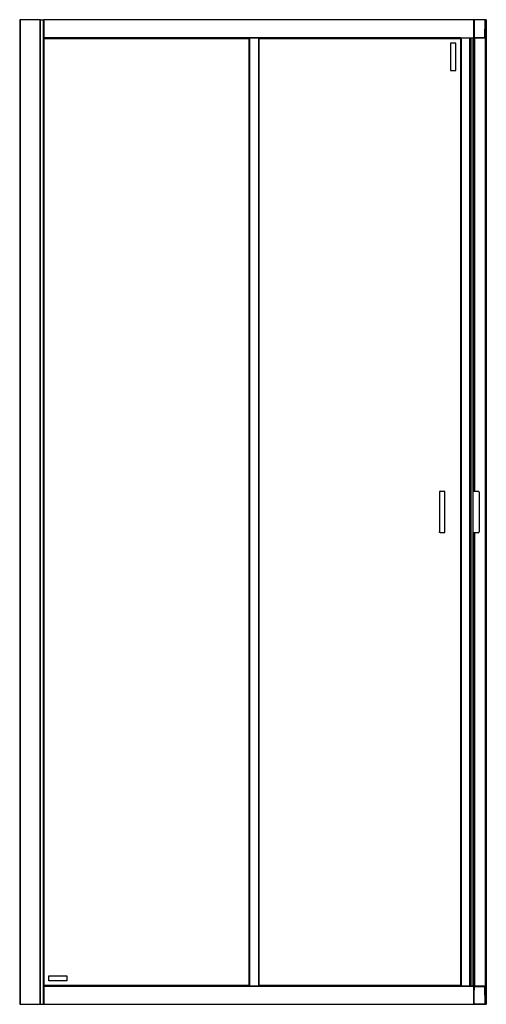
# Model space of a CAD drawing. Header units: millimetres. Extents: x 3236.67 to 3237.57, y 3469.67 to 3471.57.
import ezdxf

# ---------------------------------------------------------------- set-up
doc = ezdxf.new("R2010")
doc.units = ezdxf.units.MM
doc.layers.add('SANINDUSA', color=3, linetype='Continuous')

msp = doc.modelspace()

# ---------------------------------------------------------------- linework, layer by layer
at = {"layer": 'SANINDUSA'}
for p, q in [((3236.6743, 3471.5729), (3236.6743, 3469.6729)), ((3236.6749, 3471.5729), (3236.6743, 3471.5729)), ((3236.6749, 3471.5729), (3236.6749, 3469.6729)), ((3236.714, 3471.5729), (3236.6749, 3471.5729)), ((3236.714, 3469.6729), (3236.714, 3471.5729)), ((3236.7143, 3471.5729), (3236.714, 3471.5729)), ((3236.7143, 3471.5729), (3236.7202, 3471.5729)), ((3236.7143, 3469.6729), (3236.7143, 3471.5729)), ((3236.7202, 3469.6729), (3236.7202, 3471.5729)), ((3236.7205, 3471.5729), (3236.7202, 3471.5729)), ((3236.7205, 3471.5729), (3236.7205, 3471.5726)), ((3237.5505, 3471.5729), (3236.7205, 3471.5729)), ((3236.7205, 3471.5726), (3236.7205, 3471.5382)), ((3237.5505, 3471.5726), (3236.7205, 3471.5726)), ((3237.5505, 3471.5726), (3237.5505, 3471.5729)), ((3237.5508, 3471.5729), (3237.5505, 3471.5729)), ((3237.5505, 3471.5382), (3237.5505, 3471.5726)), ((3237.5508, 3471.5711), (3237.5505, 3471.5711)), ((3237.5508, 3471.5706), (3237.5505, 3471.5706)), ((3237.5507, 3471.5585), (3237.5508, 3471.5706)), ((3237.5508, 3471.5711), (3237.5508, 3471.5729)), ((3237.5508, 3471.5729), (3237.5509, 3471.5729)), ((3237.5509, 3471.5726), (3237.5509, 3471.5729)), ((3237.5512, 3471.5729), (3237.5509, 3471.5729)), ((3237.5509, 3471.5729), (3237.5509, 3471.5729)), ((3237.5509, 3471.5729), (3237.5509, 3471.5711)), ((3237.5509, 3471.5721), (3237.5509, 3471.5726)), ((3237.551, 3471.5726), (3237.5509, 3471.5585)), ((3237.5509, 3471.5711), (3237.5509, 3471.5721)), ((3237.5712, 3471.5726), (3237.551, 3471.5726)), ((3237.551, 3471.5726), (3237.551, 3471.5726)), ((3237.5512, 3471.5729), (3237.5513, 3471.5729)), ((3237.5712, 3471.5729), (3237.5513, 3471.5729)), ((3237.5712, 3471.5726), (3237.5709, 3471.5382)), ((3237.5726, 3471.5729), (3237.5726, 3471.5729)), ((3237.5729, 3471.5382), (3237.5732, 3471.5726)), ((3237.573, 3471.5729), (3237.573, 3471.5729)), ((3237.5731, 3471.5729), (3237.5731, 3471.5729)), ((3237.5737, 3471.5729), (3237.5731, 3471.5729)), ((3237.5732, 3471.5726), (3237.5732, 3471.5726)), ((3237.5737, 3471.5729), (3237.5737, 3469.6729)), ((3237.574, 3471.5729), (3237.5737, 3471.5729)), ((3237.574, 3471.5729), (3237.574, 3469.6729)), ((3237.5743, 3471.5729), (3237.574, 3471.5729)), ((3237.5743, 3471.5729), (3237.5743, 3469.6729)), ((3237.5507, 3471.5585), (3237.5505, 3471.5585)), ((3237.5507, 3471.5585), (3237.5509, 3471.5585)), ((3237.5508, 3471.5463), (3237.5507, 3471.5585)), ((3237.5509, 3471.5585), (3237.5511, 3471.5382)), ((3237.5731, 3469.6907), (3237.5731, 3471.5551)), ((3236.7205, 3471.5382), (3237.5505, 3471.5382)), ((3236.7205, 3471.5382), (3236.7205, 3471.5379)), ((3236.7205, 3471.5379), (3236.7206, 3471.5378)), ((3236.7205, 3471.5379), (3237.1175, 3471.5379)), ((3236.7205, 3471.5379), (3236.7205, 3469.7079)), ((3237.1173, 3471.5378), (3236.7206, 3471.5378)), ((3236.7206, 3471.5378), (3236.7207, 3471.5377)), ((3236.7206, 3471.5378), (3236.7206, 3469.708)), ((3237.1172, 3471.5377), (3236.7207, 3471.5377)), ((3236.7207, 3471.5377), (3236.7207, 3469.7081)), ((3236.7215, 3471.5369), (3237.1165, 3471.5369)), ((3236.7215, 3469.7089), (3236.7215, 3471.5369)), ((3237.1165, 3471.5369), (3237.1165, 3469.7089)), ((3237.1172, 3471.5377), (3237.1173, 3471.5378)), ((3237.1172, 3469.7081), (3237.1172, 3471.5377)), ((3237.1173, 3471.5378), (3237.1175, 3471.5379)), ((3237.1173, 3469.708), (3237.1173, 3471.5378)), ((3237.1175, 3469.7079), (3237.1175, 3471.5379)), ((3237.1178, 3471.5379), (3237.1175, 3471.5379)), ((3237.1178, 3471.5379), (3237.1178, 3469.7079)), ((3237.1352, 3471.5379), (3237.1178, 3471.5379)), ((3237.1352, 3471.5379), (3237.1352, 3469.7079)), ((3237.1355, 3471.5379), (3237.1352, 3471.5379)), ((3237.1355, 3471.5379), (3237.5505, 3471.5379)), ((3237.1355, 3471.5379), (3237.1355, 3469.7079)), ((3237.5252, 3471.5378), (3237.1355, 3471.5378)), ((3237.1355, 3471.5378), (3237.1355, 3471.5378)), ((3237.1355, 3471.5378), (3237.1356, 3471.5377)), ((3237.1355, 3471.5378), (3237.1355, 3469.7081)), ((3237.5251, 3471.5377), (3237.1356, 3471.5377)), ((3237.1356, 3471.5377), (3237.1356, 3469.7082)), ((3237.1364, 3471.5369), (3237.5244, 3471.5369)), ((3237.1364, 3469.7089), (3237.1364, 3471.5369)), ((3237.5244, 3471.5369), (3237.5251, 3471.5377)), ((3237.5251, 3471.5377), (3237.5244, 3471.5369)), ((3237.5244, 3471.5369), (3237.5244, 3469.7089)), ((3237.5251, 3471.5377), (3237.5252, 3471.5378)), ((3237.5251, 3469.7082), (3237.5251, 3471.5377)), ((3237.5252, 3471.5378), (3237.5253, 3471.5379)), ((3237.5252, 3469.7081), (3237.5252, 3471.5378)), ((3237.5254, 3471.5379), (3237.5254, 3469.7079)), ((3237.5257, 3471.5379), (3237.5257, 3469.7079)), ((3237.5423, 3469.7079), (3237.5423, 3471.5379)), ((3237.5449, 3469.7079), (3237.5449, 3471.5379)), ((3237.5485, 3471.5379), (3237.5485, 3469.7079)), ((3237.5486, 3471.5379), (3237.5486, 3470.6627)), ((3237.5495, 3471.5359), (3237.5495, 3471.5379)), ((3237.5509, 3471.5359), (3237.5495, 3471.5359)), ((3237.5496, 3471.5359), (3237.5496, 3471.5379)), ((3237.5505, 3471.5463), (3237.5508, 3471.5463)), ((3237.5505, 3471.5458), (3237.5508, 3471.5458)), ((3237.5505, 3471.5379), (3237.5505, 3471.5382)), ((3237.5508, 3471.5359), (3237.5508, 3471.5457)), ((3237.5509, 3471.5457), (3237.5509, 3471.5382)), ((3237.5509, 3471.5457), (3237.5509, 3471.5359)), ((3237.5509, 3471.5379), (3237.5509, 3471.5382)), ((3237.5509, 3471.5379), (3237.5509, 3470.6627)), ((3237.5512, 3471.5379), (3237.5509, 3471.5379)), ((3237.5511, 3471.5382), (3237.5709, 3471.5382)), ((3237.5512, 3471.5379), (3237.5514, 3471.5379)), ((3237.5512, 3471.5379), (3237.5512, 3470.6627)), ((3237.5709, 3471.5379), (3237.5514, 3471.5379)), ((3237.5726, 3469.7079), (3237.5726, 3471.5379)), ((3237.5729, 3471.5379), (3237.5726, 3471.5379)), ((3237.5729, 3471.5382), (3237.5729, 3471.5379)), ((3237.5729, 3471.5382), (3237.5729, 3471.5382)), ((3237.5729, 3469.7079), (3237.5729, 3471.5379)), ((3237.573, 3469.7022), (3237.573, 3471.5436)), ((3237.5154, 3471.5279), (3237.5054, 3471.5279)), ((3237.5054, 3471.5279), (3237.5054, 3471.4749)), ((3237.5154, 3471.4749), (3237.5154, 3471.5279)), ((3237.5054, 3471.4749), (3237.5154, 3471.4749)), ((3237.4838, 3470.6613), (3237.4838, 3470.5848)), ((3237.4853, 3470.6628), (3237.493, 3470.6628)), ((3237.4945, 3470.5846), (3237.4945, 3470.6613)), ((3237.5589, 3470.6627), (3237.5485, 3470.6627)), ((3237.5604, 3470.6612), (3237.5604, 3470.5845)), ((3237.4853, 3470.5831), (3237.493, 3470.5831)), ((3237.5589, 3470.583), (3237.5485, 3470.583)), ((3237.5486, 3470.583), (3237.5486, 3469.7079)), ((3237.5509, 3470.583), (3237.5509, 3469.7079)), ((3237.5512, 3470.583), (3237.5512, 3469.7079)), ((3236.7305, 3469.7279), (3236.7655, 3469.7279)), ((3236.7305, 3469.7179), (3236.7305, 3469.7279)), ((3236.7655, 3469.7279), (3236.7655, 3469.7179)), ((3236.7206, 3469.708), (3236.7205, 3469.7079)), ((3237.1175, 3469.7079), (3236.7205, 3469.7079)), ((3236.7205, 3469.7079), (3236.7205, 3469.7076)), ((3237.5505, 3469.7076), (3236.7205, 3469.7076)), ((3236.7205, 3469.7076), (3236.7205, 3469.6732)), ((3236.7207, 3469.7081), (3236.7206, 3469.708)), ((3236.7206, 3469.708), (3237.1173, 3469.708)), ((3236.7207, 3469.7081), (3237.1172, 3469.7081)), ((3237.1165, 3469.7089), (3236.7215, 3469.7089)), ((3236.7655, 3469.7179), (3236.7305, 3469.7179)), ((3237.1173, 3469.708), (3237.1172, 3469.7081)), ((3237.1175, 3469.7079), (3237.1173, 3469.708)), ((3237.1175, 3469.7079), (3237.1178, 3469.7079)), ((3237.1352, 3469.7079), (3237.1178, 3469.7079)), ((3237.1352, 3469.7079), (3237.1355, 3469.7079)), ((3237.1356, 3469.7082), (3237.1355, 3469.7081)), ((3237.1355, 3469.7081), (3237.1355, 3469.708)), ((3237.1355, 3469.7081), (3237.5252, 3469.7081)), ((3237.5254, 3469.7079), (3237.1355, 3469.7079)), ((3237.5505, 3469.7079), (3237.1355, 3469.7079)), ((3237.1356, 3469.7082), (3237.5251, 3469.7082)), ((3237.5244, 3469.7089), (3237.1364, 3469.7089)), ((3237.5252, 3469.7081), (3237.5251, 3469.7082)), ((3237.5254, 3469.7079), (3237.5252, 3469.7081)), ((3237.5495, 3469.7079), (3237.5495, 3469.7099)), ((3237.5495, 3469.7099), (3237.5509, 3469.7099)), ((3237.5496, 3469.7079), (3237.5496, 3469.7099)), ((3237.5505, 3469.7076), (3237.5505, 3469.7079)), ((3237.5505, 3469.6732), (3237.5505, 3469.7076)), ((3237.5508, 3469.7), (3237.5508, 3469.7099)), ((3237.5509, 3469.7099), (3237.5509, 3469.7)), ((3237.5509, 3469.7079), (3237.5512, 3469.7079)), ((3237.5509, 3469.7076), (3237.5509, 3469.7079)), ((3237.5509, 3469.7), (3237.5509, 3469.7076)), ((3237.5509, 3469.6874), (3237.5511, 3469.7076)), ((3237.5511, 3469.7076), (3237.5709, 3469.7076)), ((3237.5512, 3469.7079), (3237.5514, 3469.7079)), ((3237.5709, 3469.7079), (3237.5514, 3469.7079)), ((3237.5709, 3469.7076), (3237.5712, 3469.6732)), ((3237.5726, 3469.7079), (3237.5729, 3469.7079)), ((3237.5729, 3469.7079), (3237.5729, 3469.7076)), ((3237.5729, 3469.7076), (3237.5729, 3469.7076)), ((3237.5732, 3469.6732), (3237.5729, 3469.7076)), ((3237.5508, 3469.7), (3237.5505, 3469.7)), ((3237.5505, 3469.6995), (3237.5508, 3469.6995)), ((3237.5507, 3469.6874), (3237.5505, 3469.6874)), ((3237.5507, 3469.6874), (3237.5508, 3469.6995)), ((3237.5508, 3469.6752), (3237.5507, 3469.6874)), ((3237.5509, 3469.6874), (3237.5507, 3469.6874)), ((3237.551, 3469.6732), (3237.5509, 3469.6874)), ((3236.6743, 3469.6729), (3236.6749, 3469.6729)), ((3236.6749, 3469.6729), (3236.714, 3469.6729)), ((3236.714, 3469.6729), (3236.7143, 3469.6729)), ((3236.7143, 3469.6729), (3236.7202, 3469.6729)), ((3236.7202, 3469.6729), (3236.7205, 3469.6729)), ((3236.7205, 3469.6732), (3237.5505, 3469.6732)), ((3236.7205, 3469.6732), (3236.7205, 3469.6729)), ((3236.7205, 3469.6729), (3237.5505, 3469.6729)), ((3237.5508, 3469.6752), (3237.5505, 3469.6752)), ((3237.5505, 3469.6747), (3237.5508, 3469.6747)), ((3237.5505, 3469.6729), (3237.5505, 3469.6732)), ((3237.5508, 3469.6729), (3237.5505, 3469.6729)), ((3237.5508, 3469.6729), (3237.5508, 3469.6746)), ((3237.5509, 3469.6729), (3237.5508, 3469.6729)), ((3237.5509, 3469.6737), (3237.5509, 3469.6746)), ((3237.5509, 3469.6745), (3237.5509, 3469.6729)), ((3237.5509, 3469.6732), (3237.5509, 3469.6737)), ((3237.5509, 3469.6729), (3237.5509, 3469.6732)), ((3237.5509, 3469.6729), (3237.5512, 3469.6729)), ((3237.5509, 3469.6729), (3237.5509, 3469.6729)), ((3237.551, 3469.6732), (3237.551, 3469.6732)), ((3237.5712, 3469.6732), (3237.551, 3469.6732)), ((3237.5513, 3469.6729), (3237.5512, 3469.6729)), ((3237.5513, 3469.6729), (3237.5712, 3469.6729)), ((3237.5726, 3469.6729), (3237.5726, 3469.6729)), ((3237.5731, 3469.6729), (3237.5731, 3469.673)), ((3237.5731, 3469.6729), (3237.5737, 3469.6729)), ((3237.5732, 3469.6732), (3237.5732, 3469.6732)), ((3237.574, 3469.6729), (3237.5737, 3469.6729)), ((3237.574, 3469.6729), (3237.5743, 3469.6729))]:
    msp.add_line(p, q, dxfattribs=at)
at = {"layer": 'SANINDUSA', "flags": 128}
for points in [[(3236.7207, 3471.5377), (3236.7211, 3471.5373), (3236.7214, 3471.537), (3236.7215, 3471.5369)], [(3236.7215, 3471.5369), (3236.7214, 3471.537), (3236.7211, 3471.5373), (3236.7207, 3471.5377)], [(3237.1165, 3471.5369), (3237.1166, 3471.537), (3237.1168, 3471.5373), (3237.1172, 3471.5377)], [(3237.1172, 3471.5377), (3237.1168, 3471.5373), (3237.1166, 3471.537), (3237.1165, 3471.5369)], [(3237.1356, 3471.5377), (3237.136, 3471.5373), (3237.1363, 3471.537), (3237.1364, 3471.5369)], [(3237.1364, 3471.5369), (3237.1363, 3471.537), (3237.136, 3471.5373), (3237.1356, 3471.5377)], [(3236.7215, 3469.7089), (3236.7214, 3469.7088), (3236.7211, 3469.7086), (3236.7207, 3469.7081)], [(3236.7207, 3469.7081), (3236.7211, 3469.7086), (3236.7214, 3469.7088), (3236.7215, 3469.7089)], [(3237.1172, 3469.7081), (3237.1168, 3469.7086), (3237.1166, 3469.7088), (3237.1165, 3469.7089)], [(3237.1165, 3469.7089), (3237.1166, 3469.7088), (3237.1168, 3469.7086), (3237.1172, 3469.7081)], [(3237.1364, 3469.7089), (3237.1363, 3469.7088), (3237.136, 3469.7086), (3237.1356, 3469.7082)], [(3237.1356, 3469.7082), (3237.136, 3469.7086), (3237.1363, 3469.7088), (3237.1364, 3469.7089)], [(3237.5251, 3469.7082), (3237.5247, 3469.7086), (3237.5245, 3469.7088), (3237.5244, 3469.7089)], [(3237.5244, 3469.7089), (3237.5245, 3469.7088), (3237.5247, 3469.7086), (3237.5251, 3469.7082)]]:
    msp.add_lwpolyline(points, dxfattribs=at)
at = {"layer": 'SANINDUSA'}
for centre, radius, start, end in [((3237.5512, 3471.5726), 0.0003, 90, 180), ((3237.5518, 3471.5721), 0.0009, 180, 209.318), ((3237.5513, 3471.5726), 0.0003, 90, 179.5), ((3237.5512, 3471.5382), 0.0003, 180, 270), ((3237.5514, 3471.5382), 0.0003, 180.5, 270), ((3237.5726, 3471.5382), 0.0003, 270, 311.5882), ((3237.5726, 3471.5382), 0.0003, 325.2481, 360), ((3237.4853, 3470.6613), 0.0015, 90, 180), ((3237.493, 3470.6613), 0.0015, 0, 90), ((3237.5589, 3470.6612), 0.0015, 0, 90), ((3237.493, 3470.5846), 0.0015, 270, 0), ((3237.5589, 3470.5845), 0.0015, 270, 0), ((3237.5512, 3469.7076), 0.0003, 90, 180), ((3237.5514, 3469.7076), 0.0003, 90, 179.5), ((3237.5518, 3469.6737), 0.0009, 150.682, 180), ((3237.5512, 3469.6732), 0.0003, 180, 270), ((3237.5513, 3469.6732), 0.0003, 180.5, 270)]:
    msp.add_arc(centre, radius, start, end, dxfattribs=at)
for points, knots in [([(3237.551, 3471.5712), (3237.551, 3471.5712), (3237.5509, 3471.5711), (3237.5509, 3471.5711), (3237.5509, 3471.5711), (3237.5508, 3471.5711), (3237.5508, 3471.5711)], [0, 0, 0, 0, 0.249929, 0.500067, 0.74999, 1, 1, 1, 1]), ([(3237.5508, 3471.571), (3237.5508, 3471.571), (3237.5508, 3471.571), (3237.5508, 3471.5711), (3237.5508, 3471.5711), (3237.5508, 3471.5711), (3237.5508, 3471.5711)], [0, 0, 0, 0, 0.249996, 0.500011, 0.750011, 1, 1, 1, 1]), ([(3237.5508, 3471.5706), (3237.5508, 3471.5707), (3237.5508, 3471.5707), (3237.5508, 3471.5708), (3237.5508, 3471.5709), (3237.5508, 3471.5709), (3237.5508, 3471.571)], [0, 0, 0, 0, 0.250056, 0.499994, 0.749997, 1, 1, 1, 1]), ([(3237.5508, 3471.5706), (3237.5508, 3471.5706), (3237.5509, 3471.5706), (3237.5509, 3471.5706), (3237.5509, 3471.5706), (3237.551, 3471.5706), (3237.551, 3471.5706)], [0, 0, 0, 0, 0.250132, 0.499948, 0.749885, 1, 1, 1, 1]), ([(3237.5712, 3471.5729), (3237.5712, 3471.5729), (3237.5712, 3471.5729), (3237.5712, 3471.5729), (3237.5712, 3471.5729), (3237.5712, 3471.5728), (3237.5712, 3471.5728)], [0, 0, 0, 0, 0.249991, 0.499933, 0.749907, 1, 1, 1, 1]), ([(3237.5724, 3471.5729), (3237.5722, 3471.5729), (3237.5719, 3471.5729), (3237.5714, 3471.5729), (3237.5712, 3471.5729)], [0, 0, 0, 0, 0.500011, 1, 1, 1, 1]), ([(3237.5712, 3471.5728), (3237.5712, 3471.5728), (3237.5712, 3471.5728), (3237.5712, 3471.5727), (3237.5712, 3471.5727), (3237.5712, 3471.5726), (3237.5712, 3471.5726)], [0, 0, 0, 0, 0.250014, 0.499859, 0.750013, 1, 1, 1, 1]), ([(3237.5726, 3471.5726), (3237.5724, 3471.5726), (3237.5721, 3471.5726), (3237.5716, 3471.5726), (3237.5714, 3471.5726), (3237.5712, 3471.5726)], [0, 0, 0, 0, 0.48521, 0.739193, 1, 1, 1, 1]), ([(3237.5724, 3471.5729), (3237.5725, 3471.5729), (3237.5725, 3471.5729), (3237.5726, 3471.5728), (3237.5726, 3471.5727), (3237.5726, 3471.5727), (3237.5726, 3471.5726)], [0, 0, 0, 0, 0.2499502, 0.4999739, 0.749967, 1, 1, 1, 1]), ([(3237.5729, 3471.5729), (3237.5729, 3471.5729), (3237.5729, 3471.5729), (3237.5726, 3471.5729), (3237.5724, 3471.5729)], [0, 0, 0, 0, 0.500009, 1, 1, 1, 1]), ([(3237.5732, 3471.5726), (3237.5732, 3471.5726), (3237.5732, 3471.5726), (3237.573, 3471.5726), (3237.5728, 3471.5726), (3237.5726, 3471.5726)], [0, 0, 0, 0, 0.011092, 0.350873, 1, 1, 1, 1]), ([(3237.5731, 3471.5728), (3237.5731, 3471.5728), (3237.5731, 3471.5729), (3237.573, 3471.5729), (3237.573, 3471.5729), (3237.5729, 3471.5729), (3237.5729, 3471.5729)], [0, 0, 0, 0, 0.2501609, 0.5001774, 0.7501109, 1, 1, 1, 1]), ([(3237.5732, 3471.5726), (3237.5732, 3471.5726), (3237.5732, 3471.5727), (3237.5732, 3471.5728), (3237.5731, 3471.5729), (3237.5731, 3471.5729), (3237.573, 3471.5729)], [0, 0, 0, 0, 0.254186, 0.506619, 0.755621, 1, 1, 1, 1]), ([(3237.551, 3471.5463), (3237.551, 3471.5463), (3237.5509, 3471.5463), (3237.5509, 3471.5463), (3237.5509, 3471.5463), (3237.5508, 3471.5463), (3237.5508, 3471.5463)], [0, 0, 0, 0, 0.250116, 0.500053, 0.74987, 1, 1, 1, 1]), ([(3237.5508, 3471.546), (3237.5508, 3471.546), (3237.5508, 3471.546), (3237.5508, 3471.5461), (3237.5508, 3471.5462), (3237.5508, 3471.5463), (3237.5508, 3471.5463)], [0, 0, 0, 0, 0.250003, 0.500006, 0.749944, 1, 1, 1, 1]), ([(3237.5508, 3471.5458), (3237.5508, 3471.5458), (3237.5508, 3471.5458), (3237.5508, 3471.5459), (3237.5508, 3471.5459), (3237.5508, 3471.5459), (3237.5508, 3471.546)], [0, 0, 0, 0, 0.2499888, 0.4999891, 0.7500043, 1, 1, 1, 1]), ([(3237.5508, 3471.5458), (3237.5508, 3471.5458), (3237.5509, 3471.5458), (3237.5509, 3471.5458), (3237.5509, 3471.5458), (3237.551, 3471.5458), (3237.551, 3471.5458)], [0, 0, 0, 0, 0.25001, 0.499933, 0.750071, 1, 1, 1, 1]), ([(3237.5709, 3471.5382), (3237.5711, 3471.5382), (3237.5713, 3471.5382), (3237.5718, 3471.5382), (3237.5721, 3471.5382), (3237.5723, 3471.5382)], [0, 0, 0, 0, 0.2608446, 0.5147905, 1, 1, 1, 1]), ([(3237.5709, 3471.538), (3237.5709, 3471.538), (3237.5709, 3471.538), (3237.5709, 3471.5381), (3237.5709, 3471.5382), (3237.5709, 3471.5382), (3237.5709, 3471.5382)], [0, 0, 0, 0, 0.25009, 0.499943, 0.749939, 1, 1, 1, 1]), ([(3237.5709, 3471.5379), (3237.5709, 3471.5379), (3237.5709, 3471.5379), (3237.5709, 3471.5379), (3237.5709, 3471.538), (3237.5709, 3471.538), (3237.5709, 3471.538)], [0, 0, 0, 0, 0.250006, 0.500077, 0.750075, 1, 1, 1, 1]), ([(3237.5709, 3471.5379), (3237.5711, 3471.5379), (3237.5716, 3471.5379), (3237.5719, 3471.5379), (3237.5721, 3471.5379)], [0, 0, 0, 0, 0.50003, 1, 1, 1, 1]), ([(3237.5723, 3471.5382), (3237.5723, 3471.5382), (3237.5723, 3471.5381), (3237.5723, 3471.538), (3237.5722, 3471.5379), (3237.5722, 3471.5379), (3237.5721, 3471.5379)], [0, 0, 0, 0, 0.250042, 0.500053, 0.750041, 1, 1, 1, 1]), ([(3237.5721, 3471.5379), (3237.5723, 3471.5379), (3237.5726, 3471.5379), (3237.5726, 3471.5379), (3237.5726, 3471.5379)], [0, 0, 0, 0, 0.500003, 1, 1, 1, 1]), ([(3237.5723, 3471.5382), (3237.5725, 3471.5382), (3237.5727, 3471.5382), (3237.5729, 3471.5382), (3237.5729, 3471.5382), (3237.5729, 3471.5382)], [0, 0, 0, 0, 0.648636, 0.988176, 1, 1, 1, 1]), ([(3237.5727, 3471.5379), (3237.5728, 3471.538), (3237.5728, 3471.538), (3237.5729, 3471.538), (3237.5729, 3471.5381), (3237.5729, 3471.5382), (3237.5729, 3471.5382)], [0, 0, 0, 0, 0.244444, 0.493445, 0.745875, 1, 1, 1, 1]), ([(3237.4853, 3470.5831), (3237.4851, 3470.5831), (3237.4847, 3470.5832), (3237.4842, 3470.5835), (3237.4839, 3470.584), (3237.4838, 3470.5844), (3237.4838, 3470.5846)], [0, 0, 0, 0, 0.249993, 0.500003, 0.750002, 1, 1, 1, 1]), ([(3237.5709, 3469.7078), (3237.5709, 3469.7078), (3237.5709, 3469.7079), (3237.5709, 3469.7079), (3237.5709, 3469.7079), (3237.5709, 3469.7079), (3237.5709, 3469.7079)], [0, 0, 0, 0, 0.2499248, 0.4999232, 0.7499941, 1, 1, 1, 1]), ([(3237.5721, 3469.7079), (3237.5719, 3469.7079), (3237.5716, 3469.7079), (3237.5711, 3469.7079), (3237.5709, 3469.7079)], [0, 0, 0, 0, 0.49997, 1, 1, 1, 1]), ([(3237.5709, 3469.7076), (3237.5709, 3469.7076), (3237.5709, 3469.7077), (3237.5709, 3469.7077), (3237.5709, 3469.7078), (3237.5709, 3469.7078), (3237.5709, 3469.7078)], [0, 0, 0, 0, 0.250061, 0.500057, 0.74991, 1, 1, 1, 1]), ([(3237.5723, 3469.7076), (3237.5721, 3469.7076), (3237.5718, 3469.7076), (3237.5713, 3469.7076), (3237.5711, 3469.7076), (3237.5709, 3469.7076)], [0, 0, 0, 0, 0.4852095, 0.7391554, 1, 1, 1, 1]), ([(3237.5723, 3469.7076), (3237.5723, 3469.7077), (3237.5723, 3469.7077), (3237.5723, 3469.7078), (3237.5722, 3469.7079), (3237.5722, 3469.7079), (3237.5721, 3469.7079)], [0, 0, 0, 0, 0.2500692, 0.5000373, 0.7500339, 1, 1, 1, 1]), ([(3237.5726, 3469.7079), (3237.5726, 3469.7079), (3237.5726, 3469.7079), (3237.5723, 3469.7079), (3237.5721, 3469.7079)], [0, 0, 0, 0, 0.499997, 1, 1, 1, 1]), ([(3237.5729, 3469.7076), (3237.5729, 3469.7076), (3237.5729, 3469.7076), (3237.5727, 3469.7076), (3237.5725, 3469.7076), (3237.5723, 3469.7076)], [0, 0, 0, 0, 0.013818, 0.352672, 1, 1, 1, 1]), ([(3237.5726, 3469.7079), (3237.5726, 3469.7079), (3237.5727, 3469.7079), (3237.5727, 3469.7079), (3237.5728, 3469.7079), (3237.5728, 3469.7078), (3237.5728, 3469.7078)], [0, 0, 0, 0, 0.2498979, 0.4998965, 0.7500137, 1, 1, 1, 1]), ([(3237.5729, 3469.7076), (3237.5729, 3469.7076), (3237.5729, 3469.7077), (3237.5729, 3469.7078), (3237.5728, 3469.7079), (3237.5728, 3469.7079), (3237.5727, 3469.7079)], [0, 0, 0, 0, 0.254104, 0.506515, 0.755552, 1, 1, 1, 1]), ([(3237.551, 3469.7001), (3237.551, 3469.7001), (3237.5509, 3469.7), (3237.5509, 3469.7), (3237.5508, 3469.7)], [0, 0, 0, 0, 0.508713, 1, 1, 1, 1]), ([(3237.551, 3469.7001), (3237.551, 3469.7001), (3237.5509, 3469.7), (3237.5509, 3469.7), (3237.5509, 3469.7), (3237.5508, 3469.7), (3237.5508, 3469.7)], [0, 0, 0, 0, 0.249929, 0.500067, 0.74999, 1, 1, 1, 1]), ([(3237.5508, 3469.6999), (3237.5508, 3469.6999), (3237.5508, 3469.6999), (3237.5508, 3469.7), (3237.5508, 3469.7), (3237.5508, 3469.7), (3237.5508, 3469.7)], [0, 0, 0, 0, 0.249996, 0.500011, 0.750011, 1, 1, 1, 1]), ([(3237.5508, 3469.6995), (3237.5508, 3469.6996), (3237.5508, 3469.6996), (3237.5508, 3469.6997), (3237.5508, 3469.6998), (3237.5508, 3469.6998), (3237.5508, 3469.6999)], [0, 0, 0, 0, 0.250056, 0.499994, 0.749997, 1, 1, 1, 1]), ([(3237.5508, 3469.6995), (3237.5508, 3469.6995), (3237.5509, 3469.6995), (3237.5509, 3469.6995), (3237.5509, 3469.6995), (3237.551, 3469.6995), (3237.551, 3469.6995)], [0, 0, 0, 0, 0.25013, 0.499947, 0.749884, 1, 1, 1, 1]), ([(3237.551, 3469.6752), (3237.551, 3469.6752), (3237.5509, 3469.6752), (3237.5509, 3469.6752), (3237.5509, 3469.6752), (3237.5508, 3469.6752), (3237.5508, 3469.6752)], [0, 0, 0, 0, 0.250115, 0.500052, 0.749868, 1, 1, 1, 1]), ([(3237.5508, 3469.6749), (3237.5508, 3469.6749), (3237.5508, 3469.6749), (3237.5508, 3469.675), (3237.5508, 3469.6751), (3237.5508, 3469.6752), (3237.5508, 3469.6752)], [0, 0, 0, 0, 0.250003, 0.500006, 0.749944, 1, 1, 1, 1]), ([(3237.5508, 3469.6747), (3237.5508, 3469.6747), (3237.5508, 3469.6747), (3237.5508, 3469.6748), (3237.5508, 3469.6748), (3237.5508, 3469.6748), (3237.5508, 3469.6749)], [0, 0, 0, 0, 0.2499888, 0.4999891, 0.7500043, 1, 1, 1, 1]), ([(3237.5508, 3469.6747), (3237.5508, 3469.6747), (3237.5509, 3469.6747), (3237.5509, 3469.6747), (3237.5509, 3469.6747), (3237.551, 3469.6747), (3237.551, 3469.6747)], [0, 0, 0, 0, 0.25001, 0.499933, 0.750071, 1, 1, 1, 1]), ([(3237.551, 3469.6749), (3237.551, 3469.6749), (3237.551, 3469.6749), (3237.551, 3469.6749), (3237.551, 3469.6749), (3237.551, 3469.6749)], [0, 0, 0, 0, 0.404806, 0.849614, 1, 1, 1, 1]), ([(3237.5712, 3469.6732), (3237.5712, 3469.6732), (3237.5712, 3469.6732), (3237.5712, 3469.6731), (3237.5712, 3469.673), (3237.5712, 3469.673), (3237.5712, 3469.673)], [0, 0, 0, 0, 0.2499867, 0.5001412, 0.7499862, 1, 1, 1, 1]), ([(3237.5712, 3469.6732), (3237.5714, 3469.6732), (3237.5716, 3469.6732), (3237.5721, 3469.6732), (3237.5724, 3469.6732), (3237.5726, 3469.6732)], [0, 0, 0, 0, 0.260807, 0.51479, 1, 1, 1, 1]), ([(3237.5712, 3469.673), (3237.5712, 3469.673), (3237.5712, 3469.673), (3237.5712, 3469.6729), (3237.5712, 3469.6729), (3237.5712, 3469.6729), (3237.5712, 3469.6729)], [0, 0, 0, 0, 0.2500933, 0.5000673, 0.7500091, 1, 1, 1, 1]), ([(3237.5712, 3469.6729), (3237.5714, 3469.6729), (3237.5719, 3469.6729), (3237.5722, 3469.6729), (3237.5724, 3469.6729)], [0, 0, 0, 0, 0.499989, 1, 1, 1, 1]), ([(3237.5724, 3469.6729), (3237.5725, 3469.6729), (3237.5725, 3469.6729), (3237.5726, 3469.673), (3237.5726, 3469.6731), (3237.5726, 3469.6732), (3237.5726, 3469.6732)], [0, 0, 0, 0, 0.249949, 0.499973, 0.749966, 1, 1, 1, 1]), ([(3237.5724, 3469.6729), (3237.5726, 3469.6729), (3237.5729, 3469.6729), (3237.5729, 3469.6729), (3237.5729, 3469.6729)], [0, 0, 0, 0, 0.499991, 1, 1, 1, 1]), ([(3237.5726, 3469.6732), (3237.5728, 3469.6732), (3237.573, 3469.6732), (3237.5732, 3469.6732), (3237.5732, 3469.6732), (3237.5732, 3469.6732)], [0, 0, 0, 0, 0.647819, 0.986915, 1, 1, 1, 1]), ([(3237.573, 3469.6729), (3237.5731, 3469.673), (3237.5731, 3469.673), (3237.5732, 3469.673), (3237.5732, 3469.6731), (3237.5732, 3469.6732), (3237.5732, 3469.6732)], [0, 0, 0, 0, 0.244377, 0.493408, 0.745837, 1, 1, 1, 1])]:
    msp.add_open_spline(points, degree=3, knots=knots, dxfattribs=at)

doc.saveas('drawing.dxf')
